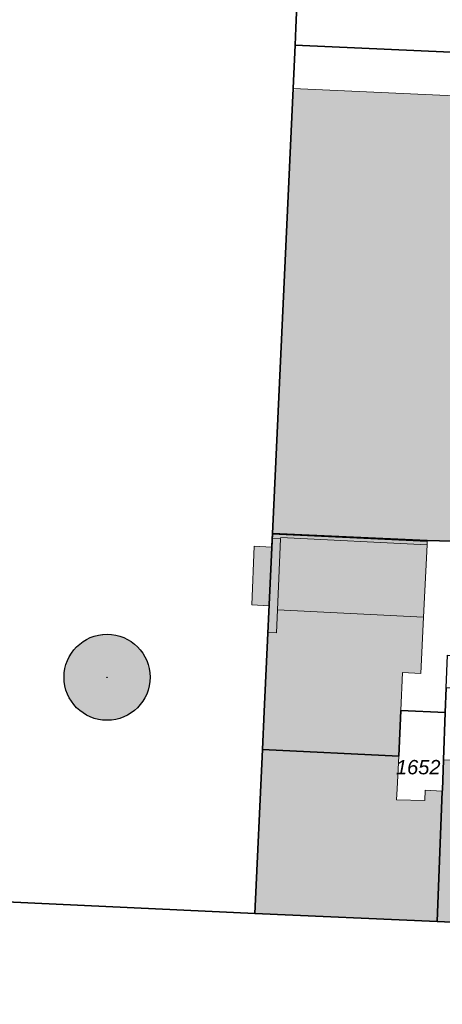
# Model space of a CAD drawing. Header units: metres. Extents: x 32338650 to 32340431, y 5701793 to 5703325.
# Tile 24 of 256: x 32339046 to 32339083, y 5702376 to 5702462. Entities that reach past the tile are written whole.
import ezdxf

# ---------------------------------------------------------------- set-up
doc = ezdxf.new("R2010")
doc.units = ezdxf.units.M
doc.header["$LTSCALE"] = 0.1
for name, color, linetype, lineweight, true_color in [('LPB-BE-Flurstück_Grenze', 7, 'Continuous', 70, 0x004c99), ('LPB-BE-Flurstück_Nummer', 7, 'Continuous', 70, 0x004c99), ('LPB-BE-Gebäude', 7, 'Continuous', 70, 0x004c99), ('LPB-BE-Straße', 7, 'Continuous', 70, 0x004c99), ('LPB-VEG-Baum_Bestand', 9, 'Continuous', 13, 0x808080)]:
    doc.layers.add(name, color=color, linetype=linetype, lineweight=lineweight, true_color=true_color)
doc.styles.add('Arial (italic)', font='ariali.ttf')

msp = doc.modelspace()

# ---------------------------------------------------------------- hatches: boundary and pattern name
at = {"layer": 'LPB-BE-Gebäude', "linetype": 'Continuous', "lineweight": 0, "true_color": 0xc7c8ca}
h = msp.add_hatch(color=9, dxfattribs=at)
edge = h.paths.add_edge_path()
edge.add_line((32339068.458, 5702417.117), (32339084.353, 5702416.4232))
edge.add_line((32339084.353, 5702416.4232), (32339084.353, 5702416.611))
edge.add_line((32339084.353, 5702416.611), (32339084.48371, 5702416.611))
edge.add_line((32339084.48371, 5702416.611), (32339084.55646, 5702418.20501))
edge.add_arc((32339084.558, 5702418.305), 0.1, 177.3864593, 269.1202358, ccw=False)
edge.add_arc((32339084.558, 5702418.305), 0.1, 85.6529203, 177.3865505, ccw=False)
edge.add_line((32339084.56558, 5702418.40471), (32339085.08613, 5702429.809))
edge.add_arc((32339085.086, 5702429.909), 0.1, 177.38651, 270.0742229, ccw=False)
edge.add_arc((32339085.086, 5702429.909), 0.1, 84.6988971, 177.3865437, ccw=False)
edge.add_line((32339085.09524, 5702430.00857), (32339085.15176, 5702431.24688))
edge.add_line((32339085.15176, 5702431.24688), (32339086.952, 5702431.16471))
edge.add_line((32339086.952, 5702431.16471), (32339086.952, 5702431.284))
edge.add_line((32339086.952, 5702431.284), (32339087.07866, 5702431.284))
edge.add_line((32339087.07866, 5702431.284), (32339087.20003, 5702433.69514))
edge.add_arc((32339087.206, 5702433.82), 0.125, 177.1181868, 267.263877, ccw=False)
edge.add_arc((32339087.206, 5702433.82), 0.125, 86.97249, 177.1181884, ccw=False)
edge.add_line((32339087.2126, 5702433.94483), (32339087.37571, 5702437.185))
edge.add_line((32339087.37571, 5702437.185), (32339087.257, 5702437.185))
edge.add_line((32339087.257, 5702437.185), (32339087.257, 5702437.31322))
edge.add_line((32339087.257, 5702437.31322), (32339085.541, 5702437.42114))
edge.add_line((32339085.541, 5702437.42114), (32339085.541, 5702437.304))
edge.add_line((32339085.541, 5702437.304), (32339085.291, 5702437.304))
edge.add_line((32339085.291, 5702437.304), (32339085.291, 5702437.554))
edge.add_line((32339085.291, 5702437.554), (32339085.4218, 5702437.554))
edge.add_line((32339085.4218, 5702437.554), (32339085.63549, 5702442.15963))
edge.add_arc((32339085.648, 5702442.284), 0.125, 177.3435202, 264.2547648, ccw=False)
edge.add_arc((32339085.648, 5702442.284), 0.125, 90.4323299, 177.3436061, ccw=False)
edge.add_line((32339085.64706, 5702442.409), (32339086.23157, 5702455.007))
edge.add_line((32339086.23157, 5702455.007), (32339086.117, 5702455.007))
edge.add_line((32339086.117, 5702455.007), (32339086.117, 5702455.13772))
edge.add_line((32339086.117, 5702455.13772), (32339070.443, 5702455.85499))
edge.add_line((32339070.443, 5702455.85499), (32339070.443, 5702455.688))
edge.add_line((32339070.443, 5702455.688), (32339070.23947, 5702455.688))
edge.add_line((32339070.23947, 5702455.688), (32339068.458, 5702417.117))
h = msp.add_hatch(color=9, dxfattribs=at)
edge = h.paths.add_edge_path()
edge.add_line((32339068.458, 5702417.117), (32339084.353, 5702416.4232))
edge.add_line((32339084.353, 5702416.4232), (32339084.353, 5702416.611))
edge.add_line((32339084.353, 5702416.611), (32339084.48371, 5702416.611))
edge.add_line((32339084.48371, 5702416.611), (32339084.55646, 5702418.20501))
edge.add_arc((32339084.558, 5702418.305), 0.1, 177.3864593, 269.1202358, ccw=False)
edge.add_arc((32339084.558, 5702418.305), 0.1, 85.6529203, 177.3865505, ccw=False)
edge.add_line((32339084.56558, 5702418.40471), (32339085.08613, 5702429.809))
edge.add_arc((32339085.086, 5702429.909), 0.1, 177.38651, 270.0742229, ccw=False)
edge.add_arc((32339085.086, 5702429.909), 0.1, 84.6988971, 177.3865437, ccw=False)
edge.add_line((32339085.09524, 5702430.00857), (32339085.15176, 5702431.24688))
edge.add_line((32339085.15176, 5702431.24688), (32339086.952, 5702431.16471))
edge.add_line((32339086.952, 5702431.16471), (32339086.952, 5702431.284))
edge.add_line((32339086.952, 5702431.284), (32339087.07866, 5702431.284))
edge.add_line((32339087.07866, 5702431.284), (32339087.20003, 5702433.69514))
edge.add_arc((32339087.206, 5702433.82), 0.125, 177.1181868, 267.263877, ccw=False)
edge.add_arc((32339087.206, 5702433.82), 0.125, 86.97249, 177.1181884, ccw=False)
edge.add_line((32339087.2126, 5702433.94483), (32339087.37571, 5702437.185))
edge.add_line((32339087.37571, 5702437.185), (32339087.257, 5702437.185))
edge.add_line((32339087.257, 5702437.185), (32339087.257, 5702437.31322))
edge.add_line((32339087.257, 5702437.31322), (32339085.541, 5702437.42114))
edge.add_line((32339085.541, 5702437.42114), (32339085.541, 5702437.304))
edge.add_line((32339085.541, 5702437.304), (32339085.291, 5702437.304))
edge.add_line((32339085.291, 5702437.304), (32339085.291, 5702437.554))
edge.add_line((32339085.291, 5702437.554), (32339085.4218, 5702437.554))
edge.add_line((32339085.4218, 5702437.554), (32339085.63549, 5702442.15963))
edge.add_arc((32339085.648, 5702442.284), 0.125, 177.3435202, 264.2547648, ccw=False)
edge.add_arc((32339085.648, 5702442.284), 0.125, 90.4323299, 177.3436061, ccw=False)
edge.add_line((32339085.64706, 5702442.409), (32339086.23157, 5702455.007))
edge.add_line((32339086.23157, 5702455.007), (32339086.117, 5702455.007))
edge.add_line((32339086.117, 5702455.007), (32339086.117, 5702455.13772))
edge.add_line((32339086.117, 5702455.13772), (32339070.443, 5702455.85499))
edge.add_line((32339070.443, 5702455.85499), (32339070.443, 5702455.688))
edge.add_line((32339070.443, 5702455.688), (32339070.23947, 5702455.688))
edge.add_line((32339070.23947, 5702455.688), (32339068.458, 5702417.117))
for points in [[(32339081.928, 5702416.128), (32339081.942, 5702416.399), (32339068.426, 5702417.058), (32339068.409, 5702416.668), (32339068.376, 5702415.927), (32339066.875, 5702415.994), (32339066.65, 5702410.881), (32339068.15, 5702410.815), (32339068.047, 5702408.493), (32339067.896, 5702405.051), (32339067.744, 5702401.619), (32339067.598, 5702398.307), (32339079.482, 5702397.719), (32339079.655, 5702401.695), (32339079.797, 5702405.008), (32339081.385, 5702404.929), (32339081.622, 5702409.823), (32339081.928, 5702416.128)], [(32339081.928, 5702416.128), (32339081.942, 5702416.399), (32339068.426, 5702417.058), (32339068.409, 5702416.668), (32339068.376, 5702415.927), (32339066.875, 5702415.994), (32339066.65, 5702410.881), (32339068.15, 5702410.815), (32339068.047, 5702408.493), (32339067.896, 5702405.051), (32339067.744, 5702401.619), (32339067.598, 5702398.307), (32339079.482, 5702397.719), (32339079.655, 5702401.695), (32339079.797, 5702405.008), (32339081.385, 5702404.929), (32339081.622, 5702409.823), (32339081.928, 5702416.128)], [(32339068.896, 5702410.461), (32339069.169, 5702416.634), (32339068.409, 5702416.668), (32339068.376, 5702415.927), (32339068.15, 5702410.815), (32339068.047, 5702408.493), (32339068.808, 5702408.46), (32339068.896, 5702410.461)], [(32339068.896, 5702410.461), (32339069.169, 5702416.634), (32339068.409, 5702416.668), (32339068.376, 5702415.927), (32339068.15, 5702410.815), (32339068.047, 5702408.493), (32339068.808, 5702408.46), (32339068.896, 5702410.461)], [(32339068.896, 5702410.461), (32339081.622, 5702409.823), (32339081.928, 5702416.128), (32339069.174, 5702416.754), (32339069.169, 5702416.634), (32339068.896, 5702410.461)], [(32339068.896, 5702410.461), (32339081.622, 5702409.823), (32339081.928, 5702416.128), (32339069.174, 5702416.754), (32339069.169, 5702416.634), (32339068.896, 5702410.461)], [(32339068.376, 5702415.927), (32339066.875, 5702415.994), (32339066.65, 5702410.881), (32339068.15, 5702410.815), (32339068.376, 5702415.927)], [(32339068.376, 5702415.927), (32339066.875, 5702415.994), (32339066.65, 5702410.881), (32339068.15, 5702410.815), (32339068.376, 5702415.927)], [(32339097.349, 5702382.664), (32339096.967, 5702391.668), (32339096.609, 5702402.68), (32339096.584, 5702403.431), (32339092.09, 5702403.316), (32339092.27, 5702397.694), (32339089.359, 5702396.002), (32339087.792, 5702396.117), (32339087.828, 5702397.226), (32339086.14, 5702397.295), (32339083.362, 5702397.4), (32339083.264, 5702394.761), (32339083.261, 5702394.682), (32339082.825, 5702383.31), (32339097.259, 5702382.667), (32339097.349, 5702382.664)], [(32339097.349, 5702382.664), (32339096.967, 5702391.668), (32339096.609, 5702402.68), (32339096.584, 5702403.431), (32339092.09, 5702403.316), (32339092.27, 5702397.694), (32339089.359, 5702396.002), (32339087.792, 5702396.117), (32339087.828, 5702397.226), (32339086.14, 5702397.295), (32339083.362, 5702397.4), (32339083.264, 5702394.761), (32339083.261, 5702394.682), (32339082.825, 5702383.31), (32339097.259, 5702382.667), (32339097.349, 5702382.664)], [(32339079.462, 5702397.71), (32339067.597, 5702398.287), (32339066.932, 5702384.013), (32339082.825, 5702383.31), (32339083.261, 5702394.682), (32339081.762, 5702394.753), (32339081.725, 5702393.844), (32339079.277, 5702393.924), (32339079.325, 5702394.863), (32339079.462, 5702397.71)], [(32339079.462, 5702397.71), (32339067.597, 5702398.287), (32339066.932, 5702384.013), (32339082.825, 5702383.31), (32339083.261, 5702394.682), (32339081.762, 5702394.753), (32339081.725, 5702393.844), (32339079.277, 5702393.924), (32339079.325, 5702394.863), (32339079.462, 5702397.71)]]:
    msp.add_hatch(color=9, dxfattribs=at).paths.add_polyline_path(points)
at = {"layer": 'LPB-VEG-Baum_Bestand', "linetype": 'Continuous', "lineweight": 0, "true_color": 0x727430, "transparency": 33554572}
h = msp.add_hatch(color=67, dxfattribs=at)
edge = h.paths.add_edge_path()
edge.add_arc((32339054.039, 5702404.589), 3.75, 0, 360)
h = msp.add_hatch(color=67, dxfattribs=at)
edge = h.paths.add_edge_path()
edge.add_arc((32339054.03946, 5702404.58966), 3.75, 0, 360)
h = msp.add_hatch(color=67, dxfattribs=at)
edge = h.paths.add_edge_path()
edge.add_arc((32339054.039, 5702404.589), 0.02106, 0, 360)

# ---------------------------------------------------------------- linework, layer by layer
at = {"layer": 'LPB-BE-Flurstück_Grenze', "color": 253, "linetype": 'Continuous', "lineweight": 25, "true_color": 0xadadad, "transparency": 33554687, "flags": 128}
for points in [[(32339037.683, 5702450.967), (32338995.758, 5702387.357), (32339066.932, 5702384.013), (32339067.597, 5702398.287), (32339067.598, 5702398.307), (32339067.744, 5702401.619), (32339068.458, 5702417.117), (32339070.422, 5702459.64), (32339070.493, 5702461.138), (32339072.286, 5702502.927), (32339037.683, 5702450.967)], [(32339037.683, 5702450.967), (32338995.758, 5702387.357), (32339066.932, 5702384.013), (32339067.597, 5702398.287), (32339067.598, 5702398.307), (32339067.744, 5702401.619), (32339068.458, 5702417.117), (32339070.422, 5702459.64), (32339070.493, 5702461.138), (32339072.286, 5702502.927), (32339037.683, 5702450.967)], [(32339072.286, 5702502.927), (32339070.493, 5702461.138), (32339070.422, 5702459.64), (32339102.116, 5702458.208), (32339102.101, 5702463.713)], [(32339072.286, 5702502.927), (32339070.493, 5702461.138), (32339070.422, 5702459.64), (32339102.116, 5702458.208), (32339102.101, 5702463.713)], [(32339145.957, 5702457.718), (32339128.177, 5702458.528), (32339109.239, 5702459.386), (32339108.29, 5702459.425), (32339108.218, 5702457.927), (32339102.116, 5702458.208), (32339070.422, 5702459.64), (32339068.458, 5702417.117), (32339081.932, 5702416.493), (32339084.082, 5702416.435), (32339096.179, 5702415.908), (32339101.489, 5702418.022), (32339110.143, 5702417.717), (32339110.043, 5702422.114), (32339144.246, 5702420.639), (32339145.957, 5702457.718)], [(32339145.957, 5702457.718), (32339128.177, 5702458.528), (32339109.239, 5702459.386), (32339108.29, 5702459.425), (32339108.218, 5702457.927), (32339102.116, 5702458.208), (32339070.422, 5702459.64), (32339068.458, 5702417.117), (32339081.932, 5702416.493), (32339084.082, 5702416.435), (32339096.179, 5702415.908), (32339101.489, 5702418.022), (32339110.143, 5702417.717), (32339110.043, 5702422.114), (32339144.246, 5702420.639), (32339145.957, 5702457.718)], [(32339067.597, 5702398.287), (32339079.462, 5702397.71), (32339079.655, 5702401.695), (32339083.52, 5702401.506), (32339083.598, 5702403.655), (32339083.705, 5702406.503), (32339092.025, 5702406.131), (32339091.961, 5702409.436), (32339095.56, 5702409.358), (32339095.556, 5702409.499), (32339096.387, 5702409.521), (32339096.179, 5702415.908), (32339084.082, 5702416.435), (32339081.932, 5702416.493), (32339068.458, 5702417.117), (32339067.744, 5702401.619), (32339067.598, 5702398.307), (32339067.597, 5702398.287)], [(32339067.597, 5702398.287), (32339079.462, 5702397.71), (32339079.655, 5702401.695), (32339083.52, 5702401.506), (32339083.598, 5702403.655), (32339083.705, 5702406.503), (32339092.025, 5702406.131), (32339091.961, 5702409.436), (32339095.56, 5702409.358), (32339095.556, 5702409.499), (32339096.387, 5702409.521), (32339096.179, 5702415.908), (32339084.082, 5702416.435), (32339081.932, 5702416.493), (32339068.458, 5702417.117), (32339067.744, 5702401.619), (32339067.598, 5702398.307), (32339067.597, 5702398.287)], [(32339097.259, 5702382.667), (32339096.967, 5702391.668), (32339096.609, 5702402.68), (32339096.584, 5702403.431), (32339096.503, 5702405.937), (32339092.025, 5702406.131), (32339092.09, 5702403.316), (32339083.598, 5702403.655), (32339083.52, 5702401.506), (32339083.362, 5702397.4), (32339083.264, 5702394.761), (32339083.261, 5702394.682), (32339082.825, 5702383.31), (32339097.259, 5702382.667)], [(32339097.259, 5702382.667), (32339096.967, 5702391.668), (32339096.609, 5702402.68), (32339096.584, 5702403.431), (32339096.503, 5702405.937), (32339092.025, 5702406.131), (32339092.09, 5702403.316), (32339083.598, 5702403.655), (32339083.52, 5702401.506), (32339083.362, 5702397.4), (32339083.264, 5702394.761), (32339083.261, 5702394.682), (32339082.825, 5702383.31), (32339097.259, 5702382.667)], [(32339066.932, 5702384.013), (32339082.825, 5702383.31), (32339083.261, 5702394.682), (32339083.264, 5702394.761), (32339083.362, 5702397.4), (32339083.52, 5702401.506), (32339079.655, 5702401.695), (32339079.462, 5702397.71), (32339067.597, 5702398.287), (32339066.932, 5702384.013)], [(32339066.932, 5702384.013), (32339082.825, 5702383.31), (32339083.261, 5702394.682), (32339083.264, 5702394.761), (32339083.362, 5702397.4), (32339083.52, 5702401.506), (32339079.655, 5702401.695), (32339079.462, 5702397.71), (32339067.597, 5702398.287), (32339066.932, 5702384.013)], [(32339242.542, 5702376.11), (32339226.341, 5702376.845), (32339142.408, 5702380.663), (32339142.411, 5702380.723), (32339133.638, 5702381.053), (32339110.913, 5702382.057), (32339109.016, 5702382.144), (32339108.916, 5702382.149), (32339108.899, 5702381.509), (32339097.287, 5702381.896), (32339097.259, 5702382.667), (32339082.825, 5702383.31), (32339066.932, 5702384.013), (32338995.758, 5702387.357)], [(32339242.542, 5702376.11), (32339226.341, 5702376.845), (32339142.408, 5702380.663), (32339142.411, 5702380.723), (32339133.638, 5702381.053), (32339110.913, 5702382.057), (32339109.016, 5702382.144), (32339108.916, 5702382.149), (32339108.899, 5702381.509), (32339097.287, 5702381.896), (32339097.259, 5702382.667), (32339082.825, 5702383.31), (32339066.932, 5702384.013), (32338995.758, 5702387.357)]]:
    msp.add_lwpolyline(points, dxfattribs=at)
at = {"layer": 'LPB-BE-Gebäude', "color": 7, "linetype": 'Continuous', "lineweight": 9, "flags": 128}
for points in [[(32339070.268, 5702455.863), (32339086.242, 5702455.132), (32339085.416, 5702437.429), (32339087.382, 5702437.31), (32339087.077, 5702431.159), (32339085.15176, 5702431.24688)], [(32339070.268, 5702455.863), (32339086.242, 5702455.132), (32339085.416, 5702437.429), (32339087.382, 5702437.31), (32339087.077, 5702431.159), (32339085.15176, 5702431.24688)], [(32339081.928, 5702416.128), (32339081.942, 5702416.399), (32339068.426, 5702417.058), (32339068.409, 5702416.668), (32339068.376, 5702415.927), (32339066.875, 5702415.994), (32339066.65, 5702410.881), (32339068.15, 5702410.815), (32339068.047, 5702408.493), (32339067.896, 5702405.051), (32339067.744, 5702401.619), (32339067.598, 5702398.307), (32339079.482, 5702397.719), (32339079.655, 5702401.695), (32339079.797, 5702405.008), (32339081.385, 5702404.929), (32339081.622, 5702409.823), (32339081.928, 5702416.128)], [(32339081.928, 5702416.128), (32339081.942, 5702416.399), (32339068.426, 5702417.058), (32339068.409, 5702416.668), (32339068.376, 5702415.927), (32339066.875, 5702415.994), (32339066.65, 5702410.881), (32339068.15, 5702410.815), (32339068.047, 5702408.493), (32339067.896, 5702405.051), (32339067.744, 5702401.619), (32339067.598, 5702398.307), (32339079.482, 5702397.719), (32339079.655, 5702401.695), (32339079.797, 5702405.008), (32339081.385, 5702404.929), (32339081.622, 5702409.823), (32339081.928, 5702416.128)], [(32339068.896, 5702410.461), (32339069.169, 5702416.634), (32339068.409, 5702416.668), (32339068.376, 5702415.927), (32339068.15, 5702410.815), (32339068.047, 5702408.493), (32339068.808, 5702408.46), (32339068.896, 5702410.461)], [(32339068.896, 5702410.461), (32339069.169, 5702416.634), (32339068.409, 5702416.668), (32339068.376, 5702415.927), (32339068.15, 5702410.815), (32339068.047, 5702408.493), (32339068.808, 5702408.46), (32339068.896, 5702410.461)], [(32339068.896, 5702410.461), (32339081.622, 5702409.823), (32339081.928, 5702416.128), (32339069.174, 5702416.754), (32339069.169, 5702416.634), (32339068.896, 5702410.461)], [(32339068.896, 5702410.461), (32339081.622, 5702409.823), (32339081.928, 5702416.128), (32339069.174, 5702416.754), (32339069.169, 5702416.634), (32339068.896, 5702410.461)], [(32339068.376, 5702415.927), (32339066.875, 5702415.994), (32339066.65, 5702410.881), (32339068.15, 5702410.815), (32339068.376, 5702415.927)], [(32339068.376, 5702415.927), (32339066.875, 5702415.994), (32339066.65, 5702410.881), (32339068.15, 5702410.815), (32339068.376, 5702415.927)], [(32339097.349, 5702382.664), (32339096.967, 5702391.668), (32339096.609, 5702402.68), (32339096.584, 5702403.431), (32339092.09, 5702403.316), (32339092.27, 5702397.694), (32339089.359, 5702396.002), (32339087.792, 5702396.117), (32339087.828, 5702397.226), (32339086.14, 5702397.295), (32339083.362, 5702397.4), (32339083.264, 5702394.761), (32339083.261, 5702394.682), (32339082.825, 5702383.31), (32339097.259, 5702382.667), (32339097.349, 5702382.664)], [(32339097.349, 5702382.664), (32339096.967, 5702391.668), (32339096.609, 5702402.68), (32339096.584, 5702403.431), (32339092.09, 5702403.316), (32339092.27, 5702397.694), (32339089.359, 5702396.002), (32339087.792, 5702396.117), (32339087.828, 5702397.226), (32339086.14, 5702397.295), (32339083.362, 5702397.4), (32339083.264, 5702394.761), (32339083.261, 5702394.682), (32339082.825, 5702383.31), (32339097.259, 5702382.667), (32339097.349, 5702382.664)], [(32339079.462, 5702397.71), (32339067.597, 5702398.287), (32339066.932, 5702384.013), (32339082.825, 5702383.31), (32339083.261, 5702394.682), (32339081.762, 5702394.753), (32339081.725, 5702393.844), (32339079.277, 5702393.924), (32339079.325, 5702394.863), (32339079.462, 5702397.71)], [(32339079.462, 5702397.71), (32339067.597, 5702398.287), (32339066.932, 5702384.013), (32339082.825, 5702383.31), (32339083.261, 5702394.682), (32339081.762, 5702394.753), (32339081.725, 5702393.844), (32339079.277, 5702393.924), (32339079.325, 5702394.863), (32339079.462, 5702397.71)]]:
    msp.add_lwpolyline(points, dxfattribs=at)
at = {"layer": 'LPB-BE-Straße', "color": 250, "linetype": 'Continuous', "lineweight": 25, "true_color": 0x333333, "transparency": 33554687, "flags": 128}
msp.add_lwpolyline([(32339242.542, 5702376.11), (32339226.341, 5702376.845), (32339142.408, 5702380.663), (32339142.411, 5702380.723), (32339133.638, 5702381.053), (32339110.913, 5702382.057), (32339109.016, 5702382.144), (32339108.916, 5702382.149), (32339108.899, 5702381.509), (32339097.287, 5702381.896), (32339097.259, 5702382.667), (32339082.825, 5702383.31), (32339066.932, 5702384.013), (32338995.758, 5702387.357)], dxfattribs=at)
at = {"layer": 'LPB-VEG-Baum_Bestand', "color": 67, "linetype": 'Continuous', "lineweight": 30, "true_color": 0x727430, "transparency": 33554636}
for centre, radius in [((32339054.039, 5702404.589), 3.75), ((32339054.03946, 5702404.58966), 3.75), ((32339054.039, 5702404.589), 0.02106)]:
    msp.add_circle(centre, radius, dxfattribs=at)

# ---------------------------------------------------------------- texts
at = {"layer": 'LPB-BE-Flurstück_Nummer', "color": 252, "true_color": 0x888888, "insert": (32339081.162, 5702397.385), "char_height": 1.25, "width": 5.44875, "attachment_point": 2, "line_spacing_factor": 1.004016, "style": 'Arial (italic)'}
msp.add_mtext('1652', dxfattribs=at)
msp.add_mtext('1652', dxfattribs=at)

doc.saveas('drawing.dxf')
